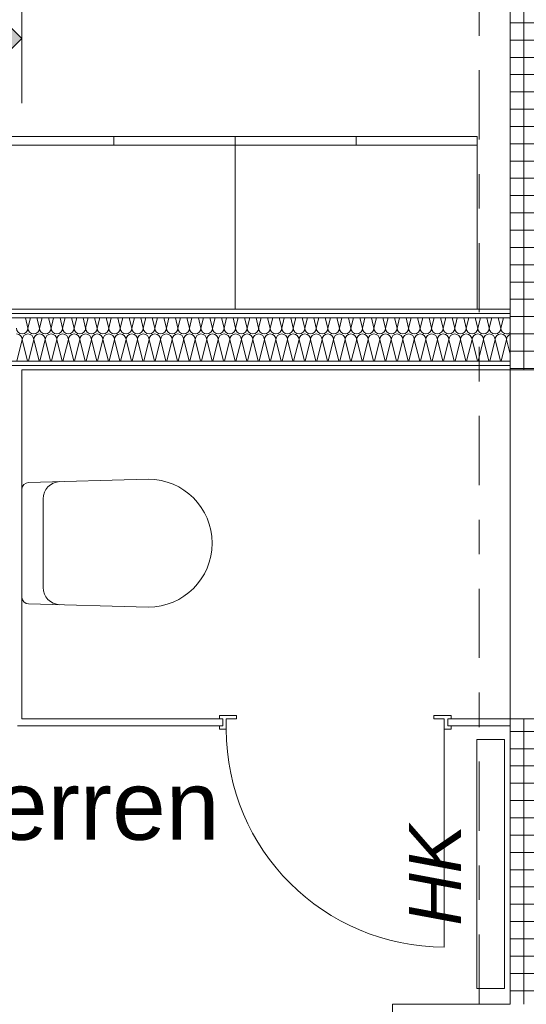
# Model space of a CAD drawing. Header units: metres. Extents: x -167 to 338, y -186 to 508.
# Tile 106 of 256: x 56.42 to 57.89, y 38.84 to 41.69. Entities that reach past the tile are written whole.
import ezdxf
from ezdxf.enums import TextEntityAlignment as Align

# ---------------------------------------------------------------- set-up
doc = ezdxf.new("R2010")
doc.units = ezdxf.units.M
doc.header["$MEASUREMENT"] = 0
doc.linetypes.add('Raster', pattern=[0.4, 0.2, -0.1, 0, -0.1])
doc.linetypes.add('Strichlinie eng', pattern=[0.23, 0.15, -0.08])
for name, color, linetype in [('10 Vormauerung', 7, 'Continuous'), ('10 Wand außen', 7, 'Continuous'), ('20 Decke', 7, 'Continuous'), ('50 Sanitäreinrichtung', 7, 'Continuous'), ('50 Staffage', 7, 'Continuous'), ('70 Sanitär Installation', 7, 'Continuous'), ('80 Raum', 7, 'Continuous'), ('90 Achsraster', 7, 'Continuous'), ('94 Genehmigungsplanung Bemaßung', 7, 'Continuous')]:
    doc.layers.add(name, color=color, linetype=linetype)
doc.styles.add('ERSTELLTER_STIL_1', font='arial.ttf')
doc.styles.add('ERSTELLTER_STIL_2', font='arial.ttf')
doc.styles.add('ERSTELLTER_STIL_4', font='arial.ttf')
doc.dimstyles.new('ERSTELLTER_STIL__1', dxfattribs={"dimtxt": 0.25, "dimasz": 0.19, "dimexe": 0.18, "dimexo": 0.1, "dimgap": 0, "dimtad": 1, "dimtih": 1, "dimtoh": 1, "dimzin": 0, "dimdsep": 46, "dimtxsty": 'ERSTELLTER_STIL_1', "dimblk": 'ARROWHEAD_6', "dimblk1": 'ARROWHEAD_6', "dimblk2": 'ARROWHEAD_6', "dimcen": 0.09, "dimclrd": 7, "dimclre": 7, "dimclrt": 7, "dimazin": 0, "dimtfac": 1, "dimtdec": 4, "dimtmove": 0, "dimatfit": 3, "dimfxl": 1, "dimtolj": 1, "dimtzin": 0, "dimarcsym": 0})
doc.dimstyles.new('ERSTELLTER_STIL__2', dxfattribs={"dimtxt": 0.25, "dimasz": 0.19, "dimexe": 0.18, "dimexo": 0.1, "dimgap": 0, "dimtad": 1, "dimzin": 0, "dimdsep": 46, "dimtxsty": 'ERSTELLTER_STIL_1', "dimblk": 'ARROWHEAD_6', "dimblk1": 'ARROWHEAD_6', "dimblk2": 'ARROWHEAD_6', "dimcen": 0.09, "dimclrd": 7, "dimclre": 7, "dimclrt": 7, "dimazin": 0, "dimtfac": 1, "dimtdec": 4, "dimtmove": 0, "dimatfit": 3, "dimfxl": 1, "dimtolj": 1, "dimtzin": 0, "dimarcsym": 0})
doc.dimstyles.new('ERSTELLTER_STIL__3', dxfattribs={"dimtxt": 0.2, "dimasz": 0.19, "dimexe": 0.18, "dimexo": 0.1, "dimgap": 0, "dimtad": 1, "dimtih": 1, "dimtoh": 1, "dimzin": 0, "dimdsep": 46, "dimtxsty": 'ERSTELLTER_STIL_1', "dimblk": 'ARROWHEAD_10', "dimblk1": 'ARROWHEAD_10', "dimblk2": 'ARROWHEAD_10', "dimcen": 0.09, "dimclrd": 8, "dimclre": 8, "dimclrt": 8, "dimazin": 0, "dimtfac": 1, "dimtdec": 4, "dimtmove": 0, "dimatfit": 3, "dimfxl": 1, "dimtolj": 1, "dimtzin": 0, "dimarcsym": 0})
pattern_1 = [(0, (27236.132094, 33357.27905), (0, 0.05), []), (90, (27236.132094, 33357.27905), (-0.05, 0), [])]
pattern_2 = [(0, (27236.132094, 33357.27905), (0, 0.075), [0, -0.075])]

# ---------------------------------------------------------------- blocks, each defined once
blk = doc.blocks.new('WC Herren_0-07_12_1', base_point=(56.2912, 39.0113))
at = {"layer": '80 Raum', "color": 7, "lineweight": 18, "insert": (55.6055, 38.727), "char_height": 0.2, "attachment_point": 1, "style": 'ERSTELLTER_STIL_1'}
blk.add_mtext('\\A1;{\\pql;\\pt0,0.2;\\fArial|b0|i0|c0|p0;\\W1.000000;10,65\\fArial|b0|i0|c0|p0;\\W1.000000;\\A1{\\H.66x;\\S^  ;}\\fArial|b0|i0|c0|p0;\\W1.000000; m\\fArial|b0|i0|c0|p0;\\W1.000000;\\A1{\\H.66x;\\S2^  ;}}', dxfattribs=at)
at = {"layer": '80 Raum', "color": 7, "lineweight": 18, "style": 'ERSTELLTER_STIL_1'}
for tag, p in [('DUMMY_850', (56.977, 39.5613)), ('ROOM_NAME', (55.6055, 39.5156)), ('DUMMY_851', (56.1544, 39.1684)), ('ROOM_NUMBER', (55.6055, 39.1227)), ('DUMMY_852', (55.6055, 38.7756))]:
    blk.add_attdef(tag, text='', height=0.2, dxfattribs=at).set_placement(p, align=Align.TOP_LEFT)
blk = doc.blocks.new('1-Flügelfenster 27_3')
at = {"layer": '10 Wand außen', "color": 7, "linetype": 'Continuous', "lineweight": 13}
for p, q in [((-0.505, 0.16), (0.505, 0.16)), ((-0.505, -0.16), (-0.505, -0.19)), ((0.505, -0.19), (0.505, -0.16)), ((-0.505, -0.19), (0.505, -0.19))]:
    blk.add_line(p, q, dxfattribs=at)
at = {"layer": '10 Wand außen', "color": 8, "linetype": 'Continuous', "lineweight": 18}
for p, q in [((-0.505, 0), (-0.505, 0.16)), ((0.505, 0), (0.505, 0.16)), ((-0.505, -0.07), (-0.505, 0)), ((-0.505, -0.07), (-0.505, 0)), ((0.505, -0.07), (0.505, 0)), ((0.505, -0.07), (0.505, 0)), ((-0.505, -0.08), (-0.505, -0.07)), ((-0.505, -0.16), (-0.505, -0.08)), ((0.505, -0.08), (0.505, -0.07)), ((0.505, -0.16), (0.505, -0.08))]:
    blk.add_line(p, q, dxfattribs=at)
at = {"layer": '10 Wand außen', "color": 7, "linetype": 'Continuous', "lineweight": 18}
for p, q in [((-0.445, -0.03), (-0.445, 0.04)), ((-0.445, 0.04), (-0.365, 0.04)), ((-0.365, 0.04), (0.365, 0.04)), ((-0.365, 0.04), (-0.365, -0.03)), ((0.365, -0.03), (0.365, 0.04)), ((0.365, 0.04), (0.445, 0.04)), ((0.445, 0.04), (0.445, -0.03)), ((-0.505, 0), (-0.445, 0)), ((-0.445, 0), (-0.445, -0.03)), ((-0.365, 0.01), (0.365, 0.01)), ((0.445, -0.03), (0.445, 0)), ((0.445, 0), (0.505, 0)), ((0.365, 0), (-0.365, 0)), ((-0.445, -0.03), (-0.425, -0.03)), ((-0.365, -0.03), (-0.445, -0.03)), ((-0.425, -0.03), (-0.425, -0.07)), ((0.365, -0.03), (-0.365, -0.03)), ((0.445, -0.03), (0.365, -0.03)), ((0.425, -0.07), (0.425, -0.03)), ((0.425, -0.03), (0.445, -0.03)), ((-0.425, -0.07), (-0.505, -0.07)), ((0.425, -0.07), (-0.425, -0.07)), ((0.505, -0.07), (0.425, -0.07))]:
    blk.add_line(p, q, dxfattribs=at)
at = {"layer": '10 Wand außen', "color": 7, "linetype": 'Strichlinie eng', "lineweight": 13}
blk.add_line((-0.505, -0.16), (0.505, -0.16), dxfattribs=at)
blk = doc.blocks.new('Zargentür 1-Fl 27_10')
at = {"layer": '70 Sanitär Installation', "color": 7, "linetype": 'Continuous', "lineweight": 18}
for p, q in [((0.315, 0.01), (0.315, 0.64)), ((-0.315, 0.01), (-0.335, 0.01)), ((-0.335, 0.01), (-0.335, 0)), ((-0.335, 0), (-0.325, 0)), ((-0.325, 0), (-0.325, -0.02)), ((-0.315, -0.02), (-0.315, 0.01)), ((0.315, -0.02), (0.315, 0.01)), ((0.315, 0.01), (0.335, 0.01)), ((0.335, 0), (0.325, 0)), ((0.325, 0), (0.325, -0.02)), ((0.335, 0.01), (0.335, 0)), ((-0.325, -0.02), (-0.335, -0.02)), ((-0.335, -0.02), (-0.335, -0.03)), ((-0.285, -0.02), (-0.315, -0.02)), ((-0.285, -0.03), (-0.285, -0.02)), ((0.285, -0.03), (0.285, -0.02)), ((0.285, -0.02), (0.315, -0.02)), ((0.325, -0.02), (0.335, -0.02)), ((0.335, -0.02), (0.335, -0.03)), ((-0.335, -0.03), (-0.285, -0.03)), ((0.335, -0.03), (0.285, -0.03))]:
    blk.add_line(p, q, dxfattribs=at)
at = {"layer": '70 Sanitär Installation', "color": 7, "linetype": 'Continuous', "lineweight": 13}
for p, q in [((-0.325, 0), (-0.325, -0.02)), ((-0.325, 0), (-0.325, -0.02)), ((0.325, 0), (0.325, -0.02)), ((0.325, 0), (0.325, -0.02))]:
    blk.add_line(p, q, dxfattribs=at)
blk.add_arc((0.315, 0.01), 0.63, 90, 180, dxfattribs=at)
blk = doc.blocks.new('*X115', base_point=(27236.1321, 33357.279))
at = {"layer": '10 Wand außen', "color": 8, "linetype": 'Continuous', "lineweight": 18}
for p, q in [((56.4414, 40.8253), (56.4488, 40.7957)), ((56.4562, 40.8253), (56.4488, 40.7957)), ((56.4747, 40.8253), (56.4821, 40.7957)), ((56.4895, 40.8253), (56.4821, 40.7957)), ((56.508, 40.8253), (56.5154, 40.7957)), ((56.5228, 40.8253), (56.5154, 40.7957)), ((56.5414, 40.8253), (56.5488, 40.7957)), ((56.5562, 40.8253), (56.5488, 40.7957)), ((56.5747, 40.8253), (56.5821, 40.7957)), ((56.5895, 40.8253), (56.5821, 40.7957)), ((56.608, 40.8253), (56.6154, 40.7957)), ((56.6228, 40.8253), (56.6154, 40.7957)), ((56.6414, 40.8253), (56.6488, 40.7957)), ((56.6562, 40.8253), (56.6488, 40.7957)), ((56.6747, 40.8253), (56.6821, 40.7957)), ((56.6895, 40.8253), (56.6821, 40.7957)), ((56.708, 40.8253), (56.7154, 40.7957)), ((56.7228, 40.8253), (56.7154, 40.7957)), ((56.7414, 40.8253), (56.7488, 40.7957)), ((56.7562, 40.8253), (56.7488, 40.7957)), ((56.7747, 40.8253), (56.7821, 40.7957)), ((56.7895, 40.8253), (56.7821, 40.7957)), ((56.808, 40.8253), (56.8154, 40.7957)), ((56.8228, 40.8253), (56.8154, 40.7957)), ((56.8414, 40.8253), (56.8488, 40.7957)), ((56.8562, 40.8253), (56.8488, 40.7957)), ((56.8747, 40.8253), (56.8821, 40.7957)), ((56.8895, 40.8253), (56.8821, 40.7957)), ((56.908, 40.8253), (56.9154, 40.7957)), ((56.9228, 40.8253), (56.9154, 40.7957)), ((56.9414, 40.8253), (56.9488, 40.7957)), ((56.9562, 40.8253), (56.9488, 40.7957)), ((56.9747, 40.8253), (56.9821, 40.7957)), ((56.9895, 40.8253), (56.9821, 40.7957)), ((57.008, 40.8253), (57.0154, 40.7957)), ((57.0228, 40.8253), (57.0154, 40.7957)), ((57.0414, 40.8253), (57.0488, 40.7957)), ((57.0562, 40.8253), (57.0488, 40.7957)), ((57.0747, 40.8253), (57.0821, 40.7957)), ((57.0895, 40.8253), (57.0821, 40.7957)), ((57.108, 40.8253), (57.1154, 40.7957)), ((57.1228, 40.8253), (57.1154, 40.7957)), ((57.1414, 40.8253), (57.1488, 40.7957)), ((57.1562, 40.8253), (57.1488, 40.7957)), ((57.1747, 40.8253), (57.1821, 40.7957)), ((57.1895, 40.8253), (57.1821, 40.7957)), ((57.208, 40.8253), (57.2154, 40.7957)), ((57.2228, 40.8253), (57.2154, 40.7957)), ((57.2414, 40.8253), (57.2488, 40.7957)), ((57.2562, 40.8253), (57.2488, 40.7957)), ((57.2747, 40.8253), (57.2821, 40.7957)), ((57.2895, 40.8253), (57.2821, 40.7957)), ((57.308, 40.8253), (57.3154, 40.7957)), ((57.3228, 40.8253), (57.3154, 40.7957)), ((57.3414, 40.8253), (57.3488, 40.7957)), ((57.3562, 40.8253), (57.3488, 40.7957)), ((57.3747, 40.8253), (57.3821, 40.7957)), ((57.3895, 40.8253), (57.3821, 40.7957)), ((57.408, 40.8253), (57.4154, 40.7957)), ((57.4228, 40.8253), (57.4154, 40.7957)), ((57.4414, 40.8253), (57.4488, 40.7957)), ((57.4562, 40.8253), (57.4488, 40.7957)), ((57.4747, 40.8253), (57.4821, 40.7957)), ((57.4895, 40.8253), (57.4821, 40.7957)), ((57.508, 40.8253), (57.5154, 40.7957)), ((57.5228, 40.8253), (57.5154, 40.7957)), ((57.5414, 40.8253), (57.5488, 40.7957)), ((57.5562, 40.8253), (57.5488, 40.7957)), ((57.5747, 40.8253), (57.5821, 40.7957)), ((57.5895, 40.8253), (57.5821, 40.7957)), ((57.608, 40.8253), (57.6154, 40.7957)), ((57.6228, 40.8253), (57.6154, 40.7957)), ((57.6414, 40.8253), (57.6488, 40.7957)), ((57.6562, 40.8253), (57.6488, 40.7957)), ((57.6747, 40.8253), (57.6821, 40.7957)), ((57.6895, 40.8253), (57.6821, 40.7957)), ((57.708, 40.8253), (57.7154, 40.7957)), ((57.7228, 40.8253), (57.7154, 40.7957)), ((57.7414, 40.8253), (57.7488, 40.7957)), ((57.7562, 40.8253), (57.7488, 40.7957)), ((57.7747, 40.8253), (57.7821, 40.7957)), ((57.7895, 40.8253), (57.7821, 40.7957)), ((57.808, 40.8253), (57.8154, 40.7957)), ((57.8228, 40.8253), (57.8154, 40.7957)), ((57.8414, 40.8253), (57.8425, 40.8208)), ((56.4321, 40.7624), (56.4166, 40.7003)), ((56.4321, 40.7624), (56.4476, 40.7003)), ((56.4654, 40.7624), (56.4499, 40.7003)), ((56.4654, 40.7624), (56.481, 40.7003)), ((56.4988, 40.7624), (56.4832, 40.7003)), ((56.4988, 40.7624), (56.5143, 40.7003)), ((56.5321, 40.7624), (56.5166, 40.7003)), ((56.5321, 40.7624), (56.5476, 40.7003)), ((56.5654, 40.7624), (56.5499, 40.7003)), ((56.5654, 40.7624), (56.581, 40.7003)), ((56.5988, 40.7624), (56.5832, 40.7003)), ((56.5988, 40.7624), (56.6143, 40.7003)), ((56.6321, 40.7624), (56.6166, 40.7003)), ((56.6321, 40.7624), (56.6476, 40.7003)), ((56.6654, 40.7624), (56.6499, 40.7003)), ((56.6654, 40.7624), (56.681, 40.7003)), ((56.6988, 40.7624), (56.6832, 40.7003)), ((56.6988, 40.7624), (56.7143, 40.7003)), ((56.7321, 40.7624), (56.7166, 40.7003)), ((56.7321, 40.7624), (56.7476, 40.7003)), ((56.7654, 40.7624), (56.7499, 40.7003)), ((56.7654, 40.7624), (56.781, 40.7003)), ((56.7988, 40.7624), (56.7832, 40.7003)), ((56.7988, 40.7624), (56.8143, 40.7003)), ((56.8321, 40.7624), (56.8166, 40.7003)), ((56.8321, 40.7624), (56.8476, 40.7003)), ((56.8654, 40.7624), (56.8499, 40.7003)), ((56.8654, 40.7624), (56.881, 40.7003)), ((56.8988, 40.7624), (56.8832, 40.7003)), ((56.8988, 40.7624), (56.9143, 40.7003)), ((56.9321, 40.7624), (56.9166, 40.7003)), ((56.9321, 40.7624), (56.9476, 40.7003)), ((56.9654, 40.7624), (56.9499, 40.7003)), ((56.9654, 40.7624), (56.981, 40.7003)), ((56.9988, 40.7624), (56.9832, 40.7003)), ((56.9988, 40.7624), (57.0143, 40.7003)), ((57.0321, 40.7624), (57.0166, 40.7003)), ((57.0321, 40.7624), (57.0476, 40.7003)), ((57.0654, 40.7624), (57.0499, 40.7003)), ((57.0654, 40.7624), (57.081, 40.7003)), ((57.0988, 40.7624), (57.0832, 40.7003)), ((57.0988, 40.7624), (57.1143, 40.7003)), ((57.1321, 40.7624), (57.1166, 40.7003)), ((57.1321, 40.7624), (57.1476, 40.7003)), ((57.1654, 40.7624), (57.1499, 40.7003)), ((57.1654, 40.7624), (57.181, 40.7003)), ((57.1988, 40.7624), (57.1832, 40.7003)), ((57.1988, 40.7624), (57.2143, 40.7003)), ((57.2321, 40.7624), (57.2166, 40.7003)), ((57.2321, 40.7624), (57.2476, 40.7003)), ((57.2654, 40.7624), (57.2499, 40.7003)), ((57.2654, 40.7624), (57.281, 40.7003)), ((57.2988, 40.7624), (57.2832, 40.7003)), ((57.2988, 40.7624), (57.3143, 40.7003)), ((57.3321, 40.7624), (57.3166, 40.7003)), ((57.3321, 40.7624), (57.3476, 40.7003)), ((57.3654, 40.7624), (57.3499, 40.7003)), ((57.3654, 40.7624), (57.381, 40.7003)), ((57.3988, 40.7624), (57.3832, 40.7003)), ((57.3988, 40.7624), (57.4143, 40.7003)), ((57.4321, 40.7624), (57.4166, 40.7003)), ((57.4321, 40.7624), (57.4476, 40.7003)), ((57.4654, 40.7624), (57.4499, 40.7003)), ((57.4654, 40.7624), (57.481, 40.7003)), ((57.4988, 40.7624), (57.4832, 40.7003)), ((57.4988, 40.7624), (57.5143, 40.7003)), ((57.5321, 40.7624), (57.5166, 40.7003)), ((57.5321, 40.7624), (57.5476, 40.7003)), ((57.5654, 40.7624), (57.5499, 40.7003)), ((57.5654, 40.7624), (57.581, 40.7003)), ((57.5988, 40.7624), (57.5832, 40.7003)), ((57.5988, 40.7624), (57.6143, 40.7003)), ((57.6321, 40.7624), (57.6166, 40.7003)), ((57.6321, 40.7624), (57.6476, 40.7003)), ((57.6654, 40.7624), (57.6499, 40.7003)), ((57.6654, 40.7624), (57.681, 40.7003)), ((57.6988, 40.7624), (57.6832, 40.7003)), ((57.6988, 40.7624), (57.7143, 40.7003)), ((57.7321, 40.7624), (57.7166, 40.7003)), ((57.7321, 40.7624), (57.7476, 40.7003)), ((57.7654, 40.7624), (57.7499, 40.7003)), ((57.7654, 40.7624), (57.781, 40.7003)), ((57.7988, 40.7624), (57.7832, 40.7003)), ((57.7988, 40.7624), (57.8143, 40.7003)), ((57.8321, 40.7624), (57.8166, 40.7003)), ((57.8321, 40.7624), (57.8425, 40.7208))]:
    blk.add_line(p, q, dxfattribs=at)
for centre, start, end in [((56.4321, 40.7957), 180, 270), ((56.4321, 40.7957), 270, 0), ((56.4654, 40.7957), 180, 270), ((56.4654, 40.7957), 270, 0), ((56.4988, 40.7957), 180, 270), ((56.4988, 40.7957), 270, 0), ((56.5321, 40.7957), 180, 270), ((56.5321, 40.7957), 270, 0), ((56.5654, 40.7957), 180, 270), ((56.5654, 40.7957), 270, 0), ((56.5988, 40.7957), 180, 270), ((56.5988, 40.7957), 270, 0), ((56.6321, 40.7957), 180, 270), ((56.6321, 40.7957), 270, 0), ((56.6654, 40.7957), 180, 270), ((56.6654, 40.7957), 270, 0), ((56.6988, 40.7957), 180, 270), ((56.6988, 40.7957), 270, 0), ((56.7321, 40.7957), 180, 270), ((56.7321, 40.7957), 270, 0), ((56.7654, 40.7957), 180, 270), ((56.7654, 40.7957), 270, 0), ((56.7988, 40.7957), 180, 270), ((56.7988, 40.7957), 270, 0), ((56.8321, 40.7957), 180, 270), ((56.8321, 40.7957), 270, 0), ((56.8654, 40.7957), 180, 270), ((56.8654, 40.7957), 270, 0), ((56.8988, 40.7957), 180, 270), ((56.8988, 40.7957), 270, 0), ((56.9321, 40.7957), 180, 270), ((56.9321, 40.7957), 270, 0), ((56.9654, 40.7957), 180, 270), ((56.9654, 40.7957), 270, 0), ((56.9988, 40.7957), 180, 270), ((56.9988, 40.7957), 270, 0), ((57.0321, 40.7957), 180, 270), ((57.0321, 40.7957), 270, 0), ((57.0654, 40.7957), 180, 270), ((57.0654, 40.7957), 270, 0), ((57.0988, 40.7957), 180, 270), ((57.0988, 40.7957), 270, 0), ((57.1321, 40.7957), 180, 270), ((57.1321, 40.7957), 270, 0), ((57.1654, 40.7957), 180, 270), ((57.1654, 40.7957), 270, 0), ((57.1988, 40.7957), 180, 270), ((57.1988, 40.7957), 270, 0), ((57.2321, 40.7957), 180, 270), ((57.2321, 40.7957), 270, 0), ((57.2654, 40.7957), 180, 270), ((57.2654, 40.7957), 270, 0), ((57.2988, 40.7957), 180, 270), ((57.2988, 40.7957), 270, 0), ((57.3321, 40.7957), 180, 270), ((57.3321, 40.7957), 270, 0), ((57.3654, 40.7957), 180, 270), ((57.3654, 40.7957), 270, 0), ((57.3988, 40.7957), 180, 270), ((57.3988, 40.7957), 270, 0), ((57.4321, 40.7957), 180, 270), ((57.4321, 40.7957), 270, 0), ((57.4654, 40.7957), 180, 270), ((57.4654, 40.7957), 270, 0), ((57.4988, 40.7957), 180, 270), ((57.4988, 40.7957), 270, 0), ((57.5321, 40.7957), 180, 270), ((57.5321, 40.7957), 270, 0), ((57.5654, 40.7957), 180, 270), ((57.5654, 40.7957), 270, 0), ((57.5988, 40.7957), 180, 270), ((57.5988, 40.7957), 270, 0), ((57.6321, 40.7957), 180, 270), ((57.6321, 40.7957), 270, 0), ((57.6654, 40.7957), 180, 270), ((57.6654, 40.7957), 270, 0), ((57.6988, 40.7957), 180, 270), ((57.6988, 40.7957), 270, 0), ((57.7321, 40.7957), 180, 270), ((57.7321, 40.7957), 270, 0), ((57.7654, 40.7957), 180, 270), ((57.7654, 40.7957), 270, 0), ((57.7988, 40.7957), 180, 270), ((57.7988, 40.7957), 270, 0), ((57.8321, 40.7957), 180, 270), ((56.4154, 40.7624), 0, 90), ((56.4488, 40.7624), 90, 180), ((56.4488, 40.7624), 0, 90), ((56.4821, 40.7624), 90, 180), ((56.4821, 40.7624), 0, 90), ((56.5154, 40.7624), 90, 180), ((56.5154, 40.7624), 0, 90), ((56.5488, 40.7624), 90, 180), ((56.5488, 40.7624), 0, 90), ((56.5821, 40.7624), 90, 180), ((56.5821, 40.7624), 0, 90), ((56.6154, 40.7624), 90, 180), ((56.6154, 40.7624), 0, 90), ((56.6488, 40.7624), 90, 180), ((56.6488, 40.7624), 0, 90), ((56.6821, 40.7624), 90, 180), ((56.6821, 40.7624), 0, 90), ((56.7154, 40.7624), 90, 180), ((56.7154, 40.7624), 0, 90), ((56.7488, 40.7624), 90, 180), ((56.7488, 40.7624), 0, 90), ((56.7821, 40.7624), 90, 180), ((56.7821, 40.7624), 0, 90), ((56.8154, 40.7624), 90, 180), ((56.8154, 40.7624), 0, 90), ((56.8488, 40.7624), 90, 180), ((56.8488, 40.7624), 0, 90), ((56.8821, 40.7624), 90, 180), ((56.8821, 40.7624), 0, 90), ((56.9154, 40.7624), 90, 180), ((56.9154, 40.7624), 0, 90), ((56.9488, 40.7624), 90, 180), ((56.9488, 40.7624), 0, 90), ((56.9821, 40.7624), 90, 180), ((56.9821, 40.7624), 0, 90), ((57.0154, 40.7624), 90, 180), ((57.0154, 40.7624), 0, 90), ((57.0488, 40.7624), 90, 180), ((57.0488, 40.7624), 0, 90), ((57.0821, 40.7624), 90, 180), ((57.0821, 40.7624), 0, 90), ((57.1154, 40.7624), 90, 180), ((57.1154, 40.7624), 0, 90), ((57.1488, 40.7624), 90, 180), ((57.1488, 40.7624), 0, 90), ((57.1821, 40.7624), 90, 180), ((57.1821, 40.7624), 0, 90), ((57.2154, 40.7624), 90, 180), ((57.2154, 40.7624), 0, 90), ((57.2488, 40.7624), 90, 180), ((57.2488, 40.7624), 0, 90), ((57.2821, 40.7624), 90, 180), ((57.2821, 40.7624), 0, 90), ((57.3154, 40.7624), 90, 180), ((57.3154, 40.7624), 0, 90), ((57.3488, 40.7624), 90, 180), ((57.3488, 40.7624), 0, 90), ((57.3821, 40.7624), 90, 180), ((57.3821, 40.7624), 0, 90), ((57.4154, 40.7624), 90, 180), ((57.4154, 40.7624), 0, 90), ((57.4488, 40.7624), 90, 180), ((57.4488, 40.7624), 0, 90), ((57.4821, 40.7624), 90, 180), ((57.4821, 40.7624), 0, 90), ((57.5154, 40.7624), 90, 180), ((57.5154, 40.7624), 0, 90), ((57.5488, 40.7624), 90, 180), ((57.5488, 40.7624), 0, 90), ((57.5821, 40.7624), 90, 180), ((57.5821, 40.7624), 0, 90), ((57.6154, 40.7624), 90, 180), ((57.6154, 40.7624), 0, 90), ((57.6488, 40.7624), 90, 180), ((57.6488, 40.7624), 0, 90), ((57.6821, 40.7624), 90, 180), ((57.6821, 40.7624), 0, 90), ((57.7154, 40.7624), 90, 180), ((57.7154, 40.7624), 0, 90), ((57.7488, 40.7624), 90, 180), ((57.7488, 40.7624), 0, 90), ((57.7821, 40.7624), 90, 180), ((57.7821, 40.7624), 0, 90), ((57.8154, 40.7624), 90, 180), ((57.8154, 40.7624), 0, 90), ((57.8321, 40.7957), 270, 308.5984), ((57.8488, 40.7624), 112.0949, 180)]:
    blk.add_arc(centre, 0.0167, start, end, dxfattribs=at)
blk = doc.blocks.new('Wand WC 27')
at = {"layer": '50 Sanitäreinrichtung', "color": 7, "linetype": 'Continuous', "lineweight": 13}
blk.add_line((-0.1281, -0.0612), (0.1281, -0.0612), dxfattribs=at)
at = {"layer": '50 Sanitäreinrichtung', "color": 7, "linetype": 'Continuous', "lineweight": 13, "flags": 128}
blk.add_lwpolyline([(0.185, -0.365), (0.1757, -0.0196, 0.406228), (0.1559, 0), (-0.1559, 0, 0.406228), (-0.1757, -0.0196), (-0.185, -0.365, 1)], format="xyb", close=True, dxfattribs=at)
at = {"layer": '50 Sanitäreinrichtung', "color": 7, "linetype": 'Continuous', "lineweight": 13}
for centre, start, end in [((-0.1281, -0.1112), 89.9987, 178.4527), ((0.1281, -0.1112), 1.5473, 90.0013)]:
    blk.add_arc(centre, 0.05, start, end, dxfattribs=at)
blk = doc.blocks.new('Standard-Rastermarker_138')
at = {"layer": '90 Achsraster', "color": 14, "linetype": 'Raster', "lineweight": 18, "true_color": 0xa80000}
blk.add_line((1, 0), (24.6809, 0), dxfattribs=at)
at = {"layer": '90 Achsraster', "color": 14, "lineweight": 18, "true_color": 0xa80000, "style": 'ERSTELLTER_STIL_2'}
for tag, p in [('AC_MarkerText_1_0', (-0.5686, -0.0686)), ('AC_MarkerText_1_1', (25.8123, -0.0686))]:
    blk.add_attdef(tag, text='', height=0.3, rotation=90, dxfattribs=at).set_placement(p, align=Align.TOP_CENTER)
blk = doc.blocks.new('Heizkörper 4 27_4')
at = {"layer": '50 Staffage', "color": 7, "linetype": 'Continuous', "lineweight": 13}
for p, q in [((0, 0.08), (0.7204, 0.08)), ((0, 0), (0, 0.08)), ((0.7204, 0.08), (0.7204, 0)), ((0.7204, 0), (0, 0))]:
    blk.add_line(p, q, dxfattribs=at)
blk = doc.blocks.new('Büroschrank 27')
at = {"layer": '50 Sanitäreinrichtung', "color": 7, "linetype": 'Continuous', "lineweight": 13}
for p, q in [((0, 0.025), (0.7, 0.025)), ((0, 0), (0, 0.025)), ((0.35, 0), (0.35, 0.025))]:
    blk.add_line(p, q, dxfattribs=at)
at = {"layer": '50 Sanitäreinrichtung', "color": 7, "linetype": 'Continuous', "lineweight": 13, "flags": 128}
blk.add_lwpolyline([(0, 0), (0.7, 0), (0.7, 0.5), (0, 0.5)], close=True, dxfattribs=at)
blk = doc.blocks.new('*D472', base_point=(27236.1321, 33357.279))
at = {"layer": '94 Genehmigungsplanung Bemaßung', "color": 7, "linetype": 'Continuous', "lineweight": 13}
for p, q in [((38.2411, 45.7456), (38.2411, 46.1206)), ((57.8425, 45.7456), (57.8425, 46.1206)), ((38.3411, 46.0331), (38.1411, 45.8331)), ((57.9425, 46.0331), (57.7425, 45.8331)), ((38.2411, 45.9331), (57.8425, 45.9331))]:
    blk.add_line(p, q, dxfattribs=at)
at = {"layer": '94 Genehmigungsplanung Bemaßung', "color": 7, "lineweight": 13, "char_height": 0.25, "attachment_point": 7, "style": 'ERSTELLTER_STIL_1'}
for s, insert in [('\\A1;{\\pql;\\fArial|b0|i0|c0|p0;\\W1.000000;19,60}', (47.4221, 45.9831)), ('\\A1;{\\pql;\\fArial|b0|i0|c0|p0;\\W1.000000;32}', (57.3611, 45.9831))]:
    blk.add_mtext(s, dxfattribs=dict(at, insert=insert))
blk = doc.blocks.new('ARROWHEAD_6')
at = {"color": 0, "linetype": 'Continuous', "lineweight": 0}
for p, q in [((-0.5, -0.5), (0.5, 0.5)), ((0, 0), (-1, 0))]:
    blk.add_line(p, q, dxfattribs=at)
blk = doc.blocks.new('*D483', base_point=(27236.1321, 33357.279))
at = {"layer": '94 Genehmigungsplanung Bemaßung', "color": 7, "linetype": 'Continuous', "lineweight": 13}
for p, q in [((60.8659, 43.7797), (61.0659, 43.5797)), ((61.1534, 43.6797), (60.7784, 43.6797)), ((60.9659, 37.1352), (60.9659, 43.6797)), ((60.8659, 37.2352), (61.0659, 37.0352)), ((61.1534, 37.1352), (60.7784, 37.1352))]:
    blk.add_line(p, q, dxfattribs=at)
at = {"layer": '94 Genehmigungsplanung Bemaßung', "color": 7, "lineweight": 13, "char_height": 0.25, "attachment_point": 7, "rotation": 90, "style": 'ERSTELLTER_STIL_1'}
for s, insert in [('\\A1;{\\pql;\\fArial|b0|i0|c0|p0;\\W1.000000;32}', (60.9159, 43.1983)), ('\\A1;{\\pql;\\fArial|b0|i0|c0|p0;\\W1.000000;6,54\\fArial|b0|i0|c0|p0;\\W1.000000;\\A1{\\H.66x;\\S5^  ;}}', (60.9759, 39.8202))]:
    blk.add_mtext(s, dxfattribs=dict(at, insert=insert))
blk = doc.blocks.new('*D486', base_point=(27236.1321, 33357.279))
at = {"layer": '94 Genehmigungsplanung Bemaßung', "color": 7, "linetype": 'Continuous', "lineweight": 13}
for p, q in [((62.3525, 43.9997), (62.3525, 44.1497)), ((62.4525, 43.8997), (62.2525, 44.0997)), ((62.54, 43.9997), (62.165, 43.9997)), ((62.3525, 28.1797), (62.3525, 43.9997)), ((62.2525, 28.2797), (62.4525, 28.0797)), ((62.54, 28.1797), (62.165, 28.1797))]:
    blk.add_line(p, q, dxfattribs=at)
at = {"layer": '94 Genehmigungsplanung Bemaßung', "color": 7, "lineweight": 13, "insert": (62.3025, 35.6607), "char_height": 0.25, "attachment_point": 7, "rotation": 90, "style": 'ERSTELLTER_STIL_1'}
blk.add_mtext('\\A1;{\\pql;\\fArial|b0|i0|c0|p0;\\W1.000000;15,82}', dxfattribs=at)
blk = doc.blocks.new('*D526', base_point=(27236.1321, 33357.279))
at = {"layer": '94 Genehmigungsplanung Bemaßung', "linetype": 'Continuous', "lineweight": 18}
for points in [[(56.1261, 41.6336), (56.0261, 41.7336), (56.0261, 41.5336)], [(56.1261, 41.6336), (56.2261, 41.5336), (56.2261, 41.7336)], [(56.4311, 41.6336), (56.3311, 41.7336), (56.3311, 41.5336)]]:
    blk.add_hatch(color=8, dxfattribs=at).paths.add_polyline_path(points)
at = {"layer": '94 Genehmigungsplanung Bemaßung', "color": 8, "linetype": 'Continuous', "lineweight": 18}
for p, q in [((56.1261, 41.4461), (56.1261, 41.8211)), ((56.4311, 41.4461), (56.4311, 41.8211)), ((56.1261, 41.6336), (56.2261, 41.7336)), ((56.2261, 41.7336), (56.2261, 41.5336)), ((56.3311, 41.5336), (56.3311, 41.7336)), ((56.4311, 41.6336), (56.3311, 41.7336)), ((56.1261, 41.6336), (56.2261, 41.5336)), ((56.2261, 41.6336), (56.3311, 41.6336)), ((56.4311, 41.6336), (56.3311, 41.5336))]:
    blk.add_line(p, q, dxfattribs=at)
at = {"layer": '94 Genehmigungsplanung Bemaßung', "color": 8, "lineweight": 18, "insert": (56.5311, 41.661), "char_height": 0.2, "attachment_point": 7, "style": 'ERSTELLTER_STIL_1'}
blk.add_mtext('\\A1;{\\pql;\\fArial|b0|i0|c0|p0;\\W1.000000;30\\fArial|b0|i0|c0|p0;\\W1.000000;\\A1{\\H.66x;\\S5^  ;}}', dxfattribs=at)
blk = doc.blocks.new('ARROWHEAD_10')
at = {"linetype": 'Continuous', "lineweight": 0}
blk.add_hatch(color=0, dxfattribs=at).paths.add_polyline_path([(-0.525, 0.525), (0, 0), (-0.525, -0.525)])
at = {"color": 0, "linetype": 'Continuous', "lineweight": 0}
blk.add_line((0, 0), (-1, 0), dxfattribs=at)
blk = doc.blocks.new('*D533', base_point=(27236.1321, 33357.279))
at = {"layer": '94 Genehmigungsplanung Bemaßung', "color": 7, "linetype": 'Continuous', "lineweight": 13}
for p, q in [((54.647, 45.2094), (54.647, 45.5844)), ((57.8425, 45.2094), (57.8425, 45.5844)), ((54.747, 45.4969), (54.547, 45.2969)), ((57.9425, 45.4969), (57.7425, 45.2969)), ((54.647, 45.3969), (57.8425, 45.3969))]:
    blk.add_line(p, q, dxfattribs=at)
at = {"layer": '94 Genehmigungsplanung Bemaßung', "color": 7, "lineweight": 13, "char_height": 0.25, "attachment_point": 7, "style": 'ERSTELLTER_STIL_1'}
for s, insert in [('\\A1;{\\pql;\\fArial|b0|i0|c0|p0;\\W1.000000;3,19\\fArial|b0|i0|c0|p0;\\W1.000000;\\A1{\\H.66x;\\S5^  ;}}', (55.6575, 45.3869)), ('\\A1;{\\pql;\\fArial|b0|i0|c0|p0;\\W1.000000;32}', (57.3611, 45.4469))]:
    blk.add_mtext(s, dxfattribs=dict(at, insert=insert))
blk = doc.blocks.new('*D534', base_point=(27236.1321, 33357.279))
at = {"layer": '94 Genehmigungsplanung Bemaßung', "color": 7, "linetype": 'Continuous', "lineweight": 13}
for p, q in [((57.8425, 45.2094), (57.8425, 45.5844)), ((58.1625, 45.2094), (58.1625, 45.5844)), ((57.9425, 45.4969), (57.7425, 45.2969)), ((58.0625, 45.2969), (58.2625, 45.4969)), ((57.8425, 45.3969), (58.1625, 45.3969)), ((58.1625, 45.3969), (58.3125, 45.3969))]:
    blk.add_line(p, q, dxfattribs=at)

msp = doc.modelspace()

# ---------------------------------------------------------------- hatches: boundary and pattern name
at = {"layer": '10 Vormauerung', "linetype": 'Continuous', "lineweight": 0, "true_color": 0x000000}
h = msp.add_hatch(dxfattribs=at)
h.set_pattern_fill('Gipskarton_0001', color=18, style=0, pattern_type=2)
h.set_pattern_definition(pattern_2)
h.paths.add_polyline_path([(56.4311, 39.6578), (56.4311, 40.6753), (56.4186, 40.6753), (56.4186, 39.6578)])
h = msp.add_hatch(dxfattribs=at)
h.set_pattern_fill('Gipskarton_0001', color=18, style=0, pattern_type=2)
h.set_pattern_definition(pattern_2)
h.paths.add_polyline_path([(56.4186, 39.6453), (56.4311, 39.6453), (56.4186, 39.6578)])
h = msp.add_hatch(dxfattribs=at)
h.set_pattern_fill('Gipskarton_0001', color=18, style=0, pattern_type=2)
h.set_pattern_definition(pattern_2)
h.paths.add_polyline_path([(56.4186, 39.6578), (56.4311, 39.6453), (56.4311, 39.6578)])
at = {"layer": '10 Wand außen', "linetype": 'Continuous', "lineweight": 18}
h = msp.add_hatch(dxfattribs=at)
h.set_pattern_fill('Beton__Fertigteil_Träger_1D', color=8, style=0, pattern_type=2)
h.set_pattern_definition(pattern_1)
h.paths.add_polyline_path([(57.8425, 40.6753), (58.0025, 40.6753), (58.0025, 41.9219), (57.8425, 41.9219)])
at = {"layer": '10 Wand außen', "linetype": 'Continuous', "lineweight": 13, "true_color": 0x000100}
h = msp.add_hatch(dxfattribs=at)
h.set_pattern_fill('Gipskarton_0001', color=98, style=0, pattern_type=2)
h.set_pattern_definition(pattern_2)
h.paths.add_polyline_path([(57.8425, 40.8503), (54.472, 40.8503), (54.472, 40.8378), (57.8425, 40.8378)])
h = msp.add_hatch(dxfattribs=at)
h.set_pattern_fill('Gipskarton_0001', color=98, style=0, pattern_type=2)
h.set_pattern_definition(pattern_2)
h.paths.add_polyline_path([(57.8425, 40.8378), (54.472, 40.8378), (54.472, 40.8253), (57.8425, 40.8253)])
h = msp.add_hatch(dxfattribs=at)
h.set_pattern_fill('Gipskarton_0001', color=98, style=0, pattern_type=2)
h.set_pattern_definition(pattern_2)
h.paths.add_polyline_path([(54.472, 40.6878), (57.8425, 40.6878), (57.8425, 40.7003), (54.472, 40.7003)])
h = msp.add_hatch(dxfattribs=at)
h.set_pattern_fill('Gipskarton_0001', color=98, style=0, pattern_type=2)
h.set_pattern_definition(pattern_2)
h.paths.add_polyline_path([(54.472, 40.6753), (57.8425, 40.6753), (57.8425, 40.6878), (54.472, 40.6878)])
at = {"layer": '10 Wand außen', "linetype": 'Continuous', "lineweight": 18}
h = msp.add_hatch(dxfattribs=at)
h.set_pattern_fill('Beton__Fertigteil_Träger_1D', color=8, style=0, pattern_type=2)
h.set_pattern_definition(pattern_1)
h.paths.add_polyline_path([(58.0025, 39.6653), (57.8425, 39.6653), (57.8425, 38.8397), (58.0025, 38.8397)])

# ---------------------------------------------------------------- linework, layer by layer
at = {"layer": '10 Vormauerung', "color": 7, "linetype": 'Continuous', "lineweight": 13, "flags": 128}
for points in [[(56.4311, 39.6653), (56.4311, 40.6753)], [(56.4311, 39.6453), (56.4186, 39.6453)]]:
    msp.add_lwpolyline(points, dxfattribs=at)
at = {"layer": '10 Wand außen', "color": 7, "linetype": 'Continuous', "lineweight": 13}
for p, q in [((57.8425, 40.8378), (54.472, 40.8378)), ((57.8425, 40.8253), (54.472, 40.8253)), ((54.472, 40.7003), (57.8425, 40.7003)), ((54.472, 40.6878), (57.8425, 40.6878))]:
    msp.add_line(p, q, dxfattribs=at)
at = {"layer": '10 Wand außen', "color": 8, "linetype": 'Continuous', "lineweight": 18}
for p, q in [((58.0025, 40.6753), (57.8425, 40.6753)), ((58.0025, 39.6653), (57.8425, 39.6653))]:
    msp.add_line(p, q, dxfattribs=at)
at = {"layer": '10 Wand außen', "color": 7, "linetype": 'Continuous', "lineweight": 13, "flags": 128}
for points in [[(57.8425, 41.9219), (57.8425, 40.6753)], [(57.8425, 40.8503), (54.472, 40.8503)], [(57.8425, 40.6753), (57.8425, 40.8503)], [(56.4311, 40.6753), (57.8425, 40.6753)], [(57.8425, 39.6653), (57.8425, 38.8397)]]:
    msp.add_lwpolyline(points, dxfattribs=at)
at = {"layer": '20 Decke', "color": 7, "linetype": 'Continuous', "lineweight": 13, "flags": 128}
msp.add_lwpolyline([(57.8425, 33.8397), (57.8425, 38.3397), (57.5025, 38.3397), (57.5025, 38.8397), (57.8425, 38.8397), (57.8425, 43.3397), (57.5025, 43.3397), (57.5025, 43.6797), (53.0025, 43.6797), (53.0025, 43.3397), (52.5025, 43.3397), (52.5025, 43.6797), (48.0011, 43.6797), (48.0011, 43.3397), (47.5011, 43.3397), (47.5011, 43.6797), (43.0011, 43.6797), (43.0011, 43.3397), (42.5011, 43.3397), (42.5011, 43.6797), (38.0011, 43.6797), (38.0011, 43.3397), (38.0011, 28.8397)], dxfattribs=at)
msp.add_lwpolyline([(57.8425, 33.8397), (57.8425, 38.3397), (57.5025, 38.3397), (57.5025, 38.8397), (57.8425, 38.8397), (57.8425, 43.3397), (57.5025, 43.3397), (57.5025, 43.6797), (53.0025, 43.6797), (53.0025, 43.3397), (52.5025, 43.3397), (52.5025, 43.6797), (48.0011, 43.6797), (48.0011, 43.3397), (47.5011, 43.3397), (47.5011, 43.6797), (43.0011, 43.6797), (43.0011, 43.3397), (42.5011, 43.3397), (42.5011, 43.6797), (38.0011, 43.6797), (38.0011, 43.3397), (38.0011, 28.8397)], dxfattribs=at)
at = {"layer": '70 Sanitär Installation', "color": 7, "linetype": 'Continuous', "lineweight": 13}
for p, q in [((57.0119, 39.6453), (57.0119, 39.6653)), ((57.6619, 39.6453), (57.6619, 39.6653))]:
    msp.add_line(p, q, dxfattribs=at)
at = {"layer": '70 Sanitär Installation', "color": 7, "linetype": 'Continuous', "lineweight": 13, "flags": 128}
for points in [[(57.0119, 39.6653), (56.4311, 39.6653)], [(57.8425, 39.6653), (57.6619, 39.6653)], [(57.8425, 39.6653), (57.8425, 39.6453)], [(56.4311, 39.6453), (57.0119, 39.6453)], [(57.6619, 39.6453), (57.8425, 39.6453)]]:
    msp.add_lwpolyline(points, dxfattribs=at)

# ---------------------------------------------------------------- block references
at = {"layer": '10 Wand außen', "color": 7, "lineweight": 35}
msp.add_blockref('*X115', (27236.1321, 33357.279), dxfattribs=at)
at = {"layer": '10 Wand außen', "color": 7, "linetype": 'Continuous', "lineweight": 18, "xscale": -1, "rotation": 90}
msp.add_blockref('1-Flügelfenster 27_3', (58.0025, 40.1703), dxfattribs=at)
at = {"layer": '50 Sanitäreinrichtung', "color": 7, "linetype": 'Continuous', "lineweight": 18}
for name, p, rotation in [('Büroschrank 27', (57.0472, 41.3503), 180), ('Büroschrank 27', (57.7472, 41.3503), 180), ('Wand WC 27', (56.4311, 40.1736), 90)]:
    msp.add_blockref(name, p, dxfattribs=dict(at, rotation=rotation))
at = {"layer": '50 Staffage', "color": 7, "linetype": 'Continuous', "lineweight": 13, "rotation": 270}
msp.add_blockref('Heizkörper 4 27_4', (57.7457, 39.6057), dxfattribs=at)
at = {"layer": '70 Sanitär Installation', "color": 7, "linetype": 'Continuous', "lineweight": 18, "xscale": -1, "rotation": 180}
msp.add_blockref('Zargentür 1-Fl 27_10', (57.3369, 39.6453), dxfattribs=at)
at = {"layer": '80 Raum', "color": 7, "linetype": 'Continuous', "lineweight": 18}
msp.add_blockref('WC Herren_0-07_12_1', (56.2912, 39.0113), dxfattribs=at).add_auto_attribs({'ROOM_NAME': 'WC Herren', 'ROOM_NUMBER': '0-07'})
at = {"layer": '90 Achsraster', "color": 7, "linetype": 'Continuous', "lineweight": 18, "rotation": 270}
msp.add_blockref('Standard-Rastermarker_138', (57.7525, 47.5416), dxfattribs=at)

# ---------------------------------------------------------------- texts
at = {"layer": '10 Wand außen', "color": 8, "linetype": 'Continuous', "lineweight": 18, "insert": (57.5499, 39.0673), "char_height": 0.15, "attachment_point": 1, "rotation": 90, "style": 'ERSTELLTER_STIL_4'}
msp.add_mtext('\\A1;{\\pql;\\fArial|b0|i1|c0|p0;\\W1.000000;HK}', dxfattribs=at)

# ---------------------------------------------------------------- dimensions: what is measured, and where the dimension line sits
at = {"layer": '94 Genehmigungsplanung Bemaßung', "color": 7, "linetype": 'Continuous', "lineweight": 13}
for base, p1, p2, picture, middle in [((57.8425, 45.3969), (54.647, 40.6753), (57.8425, 40.6753), '*D533', (56.3177, 45.5719)), ((57.8425, 45.9331), (38.2411, 36.0897), (57.8425, 43.6597), '*D472', (47.8409, 46.1081)), ((58.1625, 45.3969), (57.8425, 40.6753), (58.1625, 43.9997), '*D534', (57.5514, 45.5719))]:
    dim = msp.add_linear_dim(base=base, p1=p1, p2=p2, dimstyle='ERSTELLTER_STIL__1', dxfattribs=at)
    dim.commit()
    dim.dimension.update_dxf_attribs({"geometry": picture, "text_midpoint": middle, "dimtype": 160})
for base, p1, p2, picture, middle in [((62.3525, 43.9997), (58.1625, 28.1797), (47.9546, 43.9997), '*D486', (62.1775, 36.0795)), ((60.9659, 43.6797), (48.0368, 37.1352), (57.5039, 43.6797), '*D483', (60.7909, 40.4804))]:
    dim = msp.add_linear_dim(base=base, p1=p1, p2=p2, angle=90, dimstyle='ERSTELLTER_STIL__2', dxfattribs=at)
    dim.commit()
    dim.dimension.update_dxf_attribs({"geometry": picture, "text_midpoint": middle, "dimtype": 160, "text_rotation": 90})
at = {"layer": '94 Genehmigungsplanung Bemaßung', "color": 8, "linetype": 'Continuous', "lineweight": 18}
dim = msp.add_linear_dim(base=(56.431100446, 41.6335773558), p1=(56.126100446, 40.8502747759), p2=(56.431100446, 40.8502747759), dimstyle='ERSTELLTER_STIL__3', dxfattribs=at)
dim.commit()
dim.dimension.update_dxf_attribs({"geometry": '*D526', "text_midpoint": (56.9525624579, 41.7735773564), "dimtype": 160})

doc.saveas('drawing.dxf')
